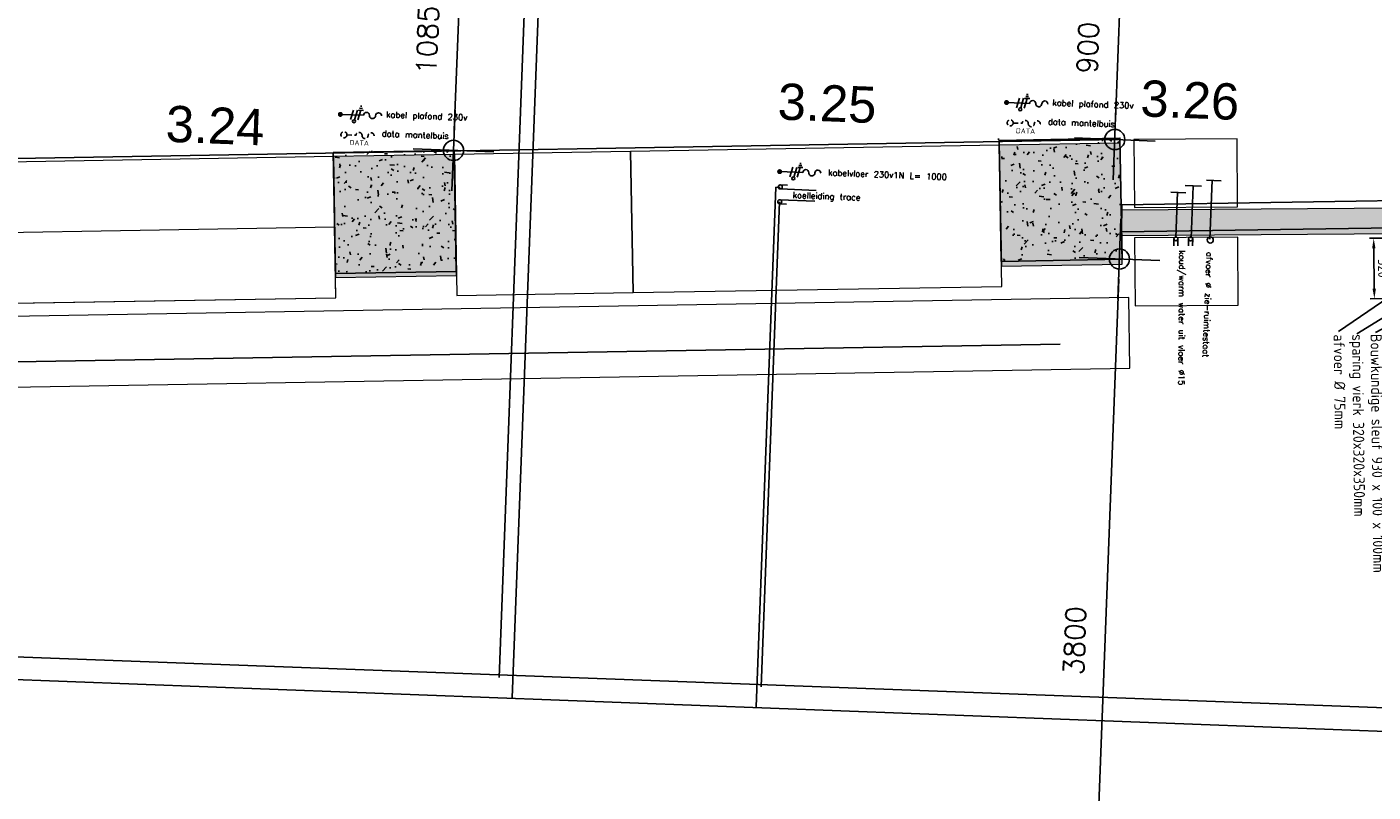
# Model space of a CAD drawing. Header units: millimetres. Extents: x 119024465 to 119292677, y 483022511 to 483148062.
# Tile 130 of 162: x 119223307 to 119229988, y 483050512 to 483054307. Entities that reach past the tile are written whole.
import ezdxf

# ---------------------------------------------------------------- set-up
doc = ezdxf.new("R2010")
doc.units = ezdxf.units.MM
doc.header["$LTSCALE"] = 100
doc.linetypes.add('HIDDEN', pattern=[0.375, 0.25, -0.125])
doc.layers.get('0').update_dxf_attribs({"linetype": 'CONTINUOUS'})
doc.layers.get('Defpoints').update_dxf_attribs({"linetype": 'CONTINUOUS'})
for name, color, linetype in [('01---0-_MAATVOERING', 1, 'CONTINUOUS'), ('02---0-_2MMTEKST', 2, 'CONTINUOUS'), ('04---0-_5MMTEKST', 4, 'CONTINUOUS'), ('12', 4, 'CONTINUOUS'), ('200', 2, 'CONTINUOUS'), ('200-3D', 1, 'CONTINUOUS'), ('2001', 4, 'CONTINUOUS'), ('204', 1, 'CONTINUOUS'), ('28 Hoofddraagconstrunctie.CONSTRUCTEUR', 7, 'CONTINUOUS'), ('28 Hoofddraagconstrunctie.CONSTRUCTEUR Doorsnede-arcering', 7, 'CONTINUOUS'), ('2D_PLAN', 7, 'CONTINUOUS'), ('63---0--LICHTINST', 7, 'CONTINUOUS'), ('AL22----', 2, 'CONTINUOUS'), ('AL22----_ARC', 8, 'CONTINUOUS'), ('AL28----', 4, 'CONTINUOUS'), ('AL28----_ARC', 8, 'CONTINUOUS'), ('APPARAAT', 3, 'CONTINUOUS'), ('BEMATING', 7, 'CONTINUOUS'), ('fdstp techniek', 254, 'CONTINUOUS'), ('INS', 7, 'CONTINUOUS'), ('M-119--MATEN', 1, 'CONTINUOUS'), ('New_0', 7, 'CONTINUOUS'), ('New_22 Binnenwanden', 7, 'CONTINUOUS'), ('New_22 Binnenwanden Deuren', 7, 'CONTINUOUS'), ('New_22 Binnenwanden Doorsnede-arcering', 7, 'CONTINUOUS'), ('New_82 Losse inrichting.LOSSE INRICHTING', 7, 'CONTINUOUS'), ('Overlap', 8, 'CONTINUOUS')]:
    doc.layers.add(name, color=color, linetype=linetype)
doc.styles.add('2', font='ISO', dxfattribs={"height": 125})
doc.styles.add('fdstp-1-30', font='txt.shx', dxfattribs={"height": 30, "bigfont": 'gbcbig.shx'})
doc.styles.add('GENERATED_STYLE_1', font='arial.ttf')
doc.styles.add('ROMANS', font='ROMANS.SHX')
doc.styles.get("Standard").update_dxf_attribs({"font": 'ISOCP.SHX'})
doc.dimstyles.new('DIM-100', dxfattribs={"dimscale": 100, "dimtxt": 1, "dimasz": 1, "dimexe": 3, "dimexo": 3, "dimgap": 1, "dimtad": 1, "dimdec": 0, "dimrnd": 1, "dimzin": 0, "dimdsep": 46, "dimtxsty": 'ROMANS', "dimblk1": 'DOT1', "dimblk2": 'DOT1', "dimsah": 1, "dimcen": -3, "dimdle": 1, "dimse1": 1, "dimse2": 1, "dimclrd": 1, "dimclre": 1, "dimclrt": 2, "dimadec": 0, "dimazin": 0, "dimtfac": 0.75, "dimtdec": 0, "dimtix": 1, "dimtmove": 1, "dimatfit": 3, "dimldrblk": 'DOT1', "dimfxl": 1, "dimtvp": 1, "dimtolj": 1, "dimtzin": 0, "dimarcsym": 0})
doc.dimstyles.new('GB-HOME', dxfattribs={"dimscale": 20, "dimtxt": 2.5, "dimasz": 2.5, "dimexe": 1, "dimexo": 1, "dimgap": 1, "dimtad": 1, "dimdec": 0, "dimzin": 0, "dimdsep": 46, "dimtxsty": 'Standard', "dimcen": 0.09, "dimadec": 0, "dimazin": 0, "dimtfac": 1, "dimtdec": 0, "dimtofl": 0, "dimtmove": 0, "dimatfit": 3, "dimfxl": 1, "dimtolj": 1, "dimtzin": 0, "dimarcsym": 0})

# ---------------------------------------------------------------- blocks, each defined once
blk = doc.blocks.new('600x600')
at = {"layer": 'AL28----_ARC'}
h = blk.add_hatch(dxfattribs=at)
h.set_pattern_fill('AR-CONC', color=256, style=0)
h.set_pattern_definition([(49.99999999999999, (-54450.71053606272, -52812.25792324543), (182.184668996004, -15.93908553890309), [19.05, -209.55]), (355, (-54450.71053606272, -52812.25792324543), (-35.24282597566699, 191.05664288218), [15.24, -167.64]), (100.451, (-54435.52853606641, -52813.58617329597), (146.9425016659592, 175.1166878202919), [16.19, -178.09]), (46.18420000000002, (-54450.71053606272, -52761.45792329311), (271.0790408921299, -42.04232793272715), [28.57499999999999, -314.3249999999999]), (96.63559999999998, (-54428.12063606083, -52764.96142327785), (237.4042344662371, 247.4255558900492), [24.28499999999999, -267.1349999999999]), (351.1840000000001, (-54450.71053606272, -52761.45792329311), (237.4046058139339, 247.4251178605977), [22.86, -251.46]), (21, (-54425.31053607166, -52774.15792328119), (151.6148798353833, -102.2655185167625), [19.05, -209.55]), (326.0000000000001, (-54425.31053607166, -52774.15792328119), (61.80202834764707, 184.1879661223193), [15.24, -167.64]), (71.4514, (-54412.67603605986, -52782.68002325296), (213.4164907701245, 81.92285771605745), [16.19, -178.09]), (37.50000000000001, (-54450.71053606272, -52812.25792324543), (3.088603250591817, 84.55503887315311), [0, -165.608, 0, -170.18, 0, -168.275]), (7.499999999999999, (-54450.71053606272, -52812.25792324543), (66.81966251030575, 100.1805748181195), [0, -97.02799999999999, 0, -161.798, 0, -64.135]), (327.5, (-54507.35253606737, -52812.25792324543), (135.5905951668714, -5.728743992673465), [0, -63.5, 0, -198.12, 0, -262.89]), (317.5, (-54532.75253605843, -52812.25792324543), (148.129181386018, 25.42649103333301), [0, -82.55, 0, -131.572, 0, -186.69])])
h.paths.add_polyline_path([(-300, -300), (300, -300), (300, 300), (-300, 300)])
at = {"layer": 'AL28----'}
blk.add_lwpolyline([(-300, -300), (300, -300), (300, 300), (-300, 300)], close=True, dxfattribs=at)
blk = doc.blocks.new('*D267')
at = {"color": 0, "linetype": 'ByBlock', "transparency": 16777216}
for p, q in [((-33173.45750843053, 88621.70474249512), (-32735.62501809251, 88621.70474249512)), ((-32755.62501809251, 88571.70474249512), (-32755.62501809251, 87757.03496323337)), ((-33068.45750843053, 87707.03496323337), (-32735.62501809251, 87707.03496323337))]:
    blk.add_line(p, q, dxfattribs=at)
for points in [[(-32763.95835142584, 88571.70474249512), (-32747.29168475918, 88571.70474249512), (-32755.62501809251, 88621.70474249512)], [(-32763.95835142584, 87757.03496323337), (-32747.29168475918, 87757.03496323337), (-32755.62501809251, 87707.03496323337)]]:
    blk.add_solid(points, dxfattribs=at)
at = {"layer": 'Defpoints', "color": 0, "linetype": 'ByBlock', "transparency": 16777216}
for p in [(-33193.45750843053, 88621.70474249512), (-33088.45750843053, 87707.03496323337), (-32755.62501809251, 87707.03496323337)]:
    blk.add_point(p, dxfattribs=at)
at = {"color": 0, "linetype": 'ByBlock', "transparency": 16777216, "insert": (-32800.62501809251, 88164.36985286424), "char_height": 50, "attachment_point": 5, "rotation": 90}
blk.add_mtext('\\A1;930', dxfattribs=at)
blk = doc.blocks.new('*D266')
at = {"color": 0, "linetype": 'ByBlock', "transparency": 16777216}
for p, q in [((-33068.45750843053, 87707.03496323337), (-32735.62501809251, 87707.03496323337)), ((-32755.62501809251, 87657.03496323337), (-32755.62501809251, 87457.03496323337)), ((-33068.45750843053, 87407.03496323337), (-32735.62501809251, 87407.03496323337))]:
    blk.add_line(p, q, dxfattribs=at)
for points in [[(-32763.95835142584, 87657.03496323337), (-32747.29168475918, 87657.03496323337), (-32755.62501809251, 87707.03496323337)], [(-32763.95835142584, 87457.03496323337), (-32747.29168475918, 87457.03496323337), (-32755.62501809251, 87407.03496323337)]]:
    blk.add_solid(points, dxfattribs=at)
at = {"layer": 'Defpoints', "color": 0, "linetype": 'ByBlock', "transparency": 16777216}
for p in [(-33088.45750843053, 87707.03496323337), (-33088.45750843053, 87407.03496323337), (-32755.62501809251, 87407.03496323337)]:
    blk.add_point(p, dxfattribs=at)
at = {"color": 0, "linetype": 'ByBlock', "transparency": 16777216, "insert": (-32800.62501809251, 87557.03496323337), "char_height": 50, "attachment_point": 5, "rotation": 90}
blk.add_mtext('\\A1;320', dxfattribs=at)
blk = doc.blocks.new('*D265')
at = {"color": 0, "linetype": 'ByBlock', "transparency": 16777216}
for p, q in [((-33388.45750843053, 87387.03496323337), (-33388.45750843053, 87249.93940262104)), ((-33088.45750843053, 87387.03496323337), (-33088.45750843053, 87249.93940262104)), ((-33338.45750843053, 87269.93940262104), (-33138.45750843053, 87269.93940262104))]:
    blk.add_line(p, q, dxfattribs=at)
for points in [[(-33338.45750843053, 87278.27273595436), (-33338.45750843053, 87261.6060692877), (-33388.45750843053, 87269.93940262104)], [(-33138.45750843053, 87278.27273595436), (-33138.45750843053, 87261.6060692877), (-33088.45750843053, 87269.93940262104)]]:
    blk.add_solid(points, dxfattribs=at)
at = {"layer": 'Defpoints', "color": 0, "linetype": 'ByBlock', "transparency": 16777216}
for p in [(-33388.45750843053, 87407.03496323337), (-33088.45750843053, 87407.03496323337), (-33088.45750843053, 87269.93940262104)]:
    blk.add_point(p, dxfattribs=at)
at = {"color": 0, "linetype": 'ByBlock', "transparency": 16777216, "insert": (-33238.45750843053, 87314.93940262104), "char_height": 50, "attachment_point": 5}
blk.add_mtext('\\A1;320', dxfattribs=at)
blk = doc.blocks.new('koelleiding trace L')
at = {"layer": '01---0-_MAATVOERING'}
for centre in [(-2.639643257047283, 32.63359154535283), (-2.639643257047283, -40.87159697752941)]:
    blk.add_circle(centre, 9.98188115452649, dxfattribs=at)
at = {"layer": 'INS', "color": 4}
for p, q in [((-2.639643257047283, 42.61547269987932), (32.29694078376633, 42.61547269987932)), ((-2.639643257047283, 22.65171039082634), (176.5925354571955, 22.65171039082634)), ((-2.639643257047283, -30.88971582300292), (171.398640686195, -30.88971582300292)), ((-2.639643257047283, -50.85347813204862), (32.29694078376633, -50.85347813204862))]:
    blk.add_line(p, q, dxfattribs=at)
at = {"layer": 'fdstp techniek', "insert": (60.59547674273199, 10.38054070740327), "char_height": 30, "width": 766.9656751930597, "attachment_point": 1, "style": 'fdstp-1-30'}
blk.add_mtext('koelleiding trace', dxfattribs=at)
blk = doc.blocks.new('kabel vloer 230v L')
at = {"layer": '04---0-_5MMTEKST'}
blk.add_line((0.4347725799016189, 0.3960466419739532), (115.2264058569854, 0.3960466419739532), dxfattribs=at)
at = {"layer": '63---0--LICHTINST'}
for p, q in [((51.37183684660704, -23.70834536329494), (64.28934159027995, 24.50043864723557)), ((71.33559915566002, -23.70834536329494), (84.25310389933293, 24.50043864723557)), ((101.7213959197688, 24.50043864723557), (88.80389117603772, -23.70834536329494)), ((114.2435390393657, 24.50043864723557), (89.19925280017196, 24.50043864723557)), ((108.4804972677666, 34.48231980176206), (94.96229457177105, 34.48231980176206)), ((105.1009465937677, 44.0679853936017), (98.34184524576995, 44.0679853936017))]:
    blk.add_line(p, q, dxfattribs=at)
blk.add_circle((69.39797344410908, -30.93966296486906), 7.486410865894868, dxfattribs=at)
at = {"layer": 'INS', "const_width": 12.35257792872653}
blk.add_lwpolyline([(-5.866289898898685, 0.3960466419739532, 1), (6.735835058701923, 0.3960466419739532, 1)], format="xyb", close=True, dxfattribs=at)
at = {"layer": 'INS', "color": 4}
for centre, start, end in [((130.199227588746, 0.3960466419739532), 0, 180), ((160.1448710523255, 0.3960466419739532), 180, 0), ((190.0905145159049, 0.3960466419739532), 0, 180)]:
    blk.add_arc(centre, 14.97282173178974, start, end, dxfattribs=at)
at = {"layer": 'fdstp techniek', "insert": (241.2687839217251, 20.09168868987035), "char_height": 30, "width": 778.3792207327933, "attachment_point": 1, "style": 'fdstp-1-30'}
blk.add_mtext('kabelvloer 230v1N L= 1000', dxfattribs=at)
blk = doc.blocks.new('data mantelbuis L')
at = {"layer": 'INS', "color": 4, "linetype": 'HIDDEN'}
blk.add_line((15.80148864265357, -1.144622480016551), (60.71969252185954, -0.9677004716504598), dxfattribs=at)
blk.add_lwpolyline([(150.556622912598, -1.144622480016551, 1), (120.6109794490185, -1.144622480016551, -1), (90.66533598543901, -1.144622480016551, 1), (60.71969252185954, -1.144622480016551)], format="xyb", dxfattribs=at)
blk.add_circle((0.8284055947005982, -1.144622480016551), 14.97308304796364, dxfattribs=at)
at = {"layer": '02---0-_2MMTEKST', "style": '2'}
blk.add_text('DATA', height=24.95470288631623, dxfattribs=at).set_placement((30.77404905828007, -50.87710624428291))
at = {"layer": 'fdstp techniek', "insert": (187.9886415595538, 27.32466496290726), "char_height": 30, "width": 844.2398221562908, "attachment_point": 1, "style": 'fdstp-1-30'}
blk.add_mtext('data mantelbuis', dxfattribs=at)
blk = doc.blocks.new('kabel plafond 230v L')
at = {"layer": '01---0-_MAATVOERING'}
blk.add_lwpolyline([(-5.902780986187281, -0.09904534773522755, 0, 24.95470288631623, 0), (29.38849828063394, 35.19223391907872, 0, 0, 0), (64.67977754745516, 70.48351318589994, 0, 0, 0)], format="xyseb", dxfattribs=at)
at = {"layer": '04---0-_5MMTEKST'}
blk.add_line((-5.902780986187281, -0.2759673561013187), (108.8888522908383, -0.2759673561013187), dxfattribs=at)
at = {"layer": '63---0--LICHTINST'}
for p, q in [((45.03428328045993, -24.38035936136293), (57.95178802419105, 23.8284246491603)), ((64.99804558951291, -24.38035936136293), (77.91555033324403, 23.8284246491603)), ((95.38384235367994, 23.8284246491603), (82.46633760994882, -24.38035936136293)), ((107.9059854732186, 23.8284246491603), (82.86169923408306, 23.8284246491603)), ((102.1429437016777, 33.81030580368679), (88.62474100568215, 33.81030580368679)), ((98.76339302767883, 43.79218695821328), (92.00429167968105, 43.79218695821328))]:
    blk.add_line(p, q, dxfattribs=at)
blk.add_circle((63.06041987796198, -31.61167696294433), 7.486410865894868, dxfattribs=at)
at = {"layer": 'INS', "const_width": 12.35257792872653}
blk.add_lwpolyline([(-12.20384346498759, -0.2759673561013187, 1), (0.3982814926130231, -0.2759673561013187, 1)], format="xyb", close=True, dxfattribs=at)
at = {"layer": 'INS', "color": 4}
for centre, start, end in [((123.8616740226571, -0.2759673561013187), 0, 180), ((183.752960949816, -0.2759673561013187), 0, 180), ((153.8073174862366, -0.2759673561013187), 180, 0)]:
    blk.add_arc(centre, 14.97282173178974, start, end, dxfattribs=at)
at = {"layer": 'fdstp techniek', "insert": (221.1630943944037, 22.96188805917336), "char_height": 30, "width": 525.621358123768, "attachment_point": 1, "style": 'fdstp-1-30'}
blk.add_mtext('kabel plafond 230v ', dxfattribs=at)
blk = doc.blocks.new('water k-w vloer L')
at = {"layer": '01---0-_MAATVOERING'}
for centre in [(4.298534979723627, 38.93874459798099), (4.298534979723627, -34.56644392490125)]:
    blk.add_circle(centre, 9.98188115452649, dxfattribs=at)
at = {"layer": 'INS', "color": 4}
for p, q in [((4.298534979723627, 48.92062575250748), (39.23511902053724, 48.92062575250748)), ((4.298534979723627, 28.95686344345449), (39.23511902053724, 28.95686344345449)), ((4.298534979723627, -24.58456277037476), (39.23511902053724, -24.58456277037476)), ((4.298534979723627, -44.54832507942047), (39.23511902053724, -44.54832507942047))]:
    blk.add_line(p, q, dxfattribs=at)
at = {"layer": 'fdstp techniek', "insert": (62.32679387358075, 12.11062105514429), "char_height": 30, "width": 853.5306257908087, "attachment_point": 1, "style": 'fdstp-1-30'}
blk.add_mtext('koud/warm water uit vloer %%C15', dxfattribs=at)
blk = doc.blocks.new('afvoer L')
at = {"layer": '04---0-_5MMTEKST'}
blk.add_circle((4.488281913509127, -0.5936066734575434), 14.97282173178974, dxfattribs=at)
at = {"layer": 'fdstp techniek', "insert": (64.94157704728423, 13.66231782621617), "char_height": 30, "width": 765.6264056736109, "attachment_point": 1, "style": 'fdstp-1-30'}
blk.add_mtext('afvoer %%C zie-ruimtestaat', dxfattribs=at)
blk = doc.blocks.new('DOT1')
at = {"layer": 'M-119--MATEN', "linetype": 'ByBlock'}
for p, q in [((0, -2), (0, 2)), ((-2, 0), (2, 0))]:
    blk.add_line(p, q, dxfattribs=at)
blk.add_circle((0, 0), 0.5, dxfattribs=at)
blk = doc.blocks.new('*D441')
at = {"layer": '12', "color": 1, "lineweight": -2, "transparency": 16777216}
blk.add_line((119225427.9182339, 483053794.3187668), (119225461.4646265, 483054678.7834924), dxfattribs=at)
at = {"layer": 'Defpoints', "color": 0, "transparency": 16777216}
for p in [(119225465.2547481, 483054778.7116417), (119225468.1474727, 483054778.6019251), (119225427.0208368, 483053694.2809013)]:
    blk.add_point(p, dxfattribs=at)
at = {"layer": '12', "color": 1, "lineweight": -2, "transparency": 16777216, "xscale": 100, "yscale": 100, "zscale": 100}
for p, rotation in [((119225465.2547481, 483054778.7116416), 87.82789999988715), ((119225424.1281123, 483053694.3906177), 267.8278999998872)]:
    blk.add_blockref('DOT1', p, dxfattribs=dict(at, rotation=rotation))
at = {"layer": '12', "color": 2, "transparency": 16777216, "insert": (119225294.7992066, 483054242.2363122), "char_height": 100, "attachment_point": 5, "rotation": 87.82789999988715, "style": 'ROMANS'}
blk.add_mtext('\\A1;1085', dxfattribs=at)
blk = doc.blocks.new('*D442')
at = {"layer": '12', "color": 1, "lineweight": -2, "transparency": 16777216}
blk.add_line((119228709.4645288, 483053848.3445639), (119228735.9953804, 483054547.8416074), dxfattribs=at)
at = {"layer": 'Defpoints', "color": 0, "transparency": 16777216}
for p in [(119228739.785502, 483054647.7697566), (119228758.163703, 483054647.0726996), (119228724.0526081, 483053747.7193579)]:
    blk.add_point(p, dxfattribs=at)
at = {"layer": '12', "color": 1, "lineweight": -2, "transparency": 16777216, "xscale": 100, "yscale": 100, "zscale": 100}
for p, rotation in [((119228739.7855021, 483054647.7697565), 87.82789999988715), ((119228705.6744071, 483053748.4164148), 267.8278999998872)]:
    blk.add_blockref('DOT1', p, dxfattribs=dict(at, rotation=rotation))
at = {"layer": '12', "color": 2, "transparency": 16777216, "insert": (119228572.837731, 483054203.7782682), "char_height": 100, "attachment_point": 5, "rotation": 87.82789999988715, "style": 'ROMANS'}
blk.add_mtext('\\A1;900', dxfattribs=at)
blk = doc.blocks.new('*D445')
at = {"layer": '12', "color": 1, "lineweight": -2, "transparency": 16777216}
blk.add_line((119228725.2695601, 483053055.8619826), (119228588.8251803, 483049458.4486159), dxfattribs=at)
at = {"layer": 'Defpoints', "color": 0, "transparency": 16777216}
for p in [(119228742.5151885, 483053155.279785), (119228585.0350586, 483049358.5204669), (119228598.4905654, 483049358.0101202)]:
    blk.add_point(p, dxfattribs=at)
at = {"layer": '12', "color": 1, "lineweight": -2, "transparency": 16777216, "xscale": 100, "yscale": 100, "zscale": 100}
for p, rotation in [((119228729.0596818, 483053155.7901317), 87.82789999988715), ((119228585.0350587, 483049358.5204668), 267.8278999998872)]:
    blk.add_blockref('DOT1', p, dxfattribs=dict(at, rotation=rotation))
at = {"layer": '12', "color": 2, "transparency": 16777216, "insert": (119228507.1551467, 483051262.8404818), "char_height": 100, "attachment_point": 5, "rotation": 87.82789999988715, "style": 'ROMANS'}
blk.add_mtext('\\A1;3800', dxfattribs=at)
blk = doc.blocks.new('Kubus 23[2]_1', base_point=(-15267.03190948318, 31421.78319365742))
at = {"layer": 'New_82 Losse inrichting.LOSSE INRICHTING', "color": 2, "linetype": 'Continuous', "lineweight": 0, "flags": 128}
blk.add_lwpolyline([(-13213.20010006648, 32235.64339044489), (-15305.42101920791, 32120.72974115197), (-15267.03190948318, 31421.78319365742), (-13174.81099034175, 31536.69684295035)], close=True, dxfattribs=at)
blk = doc.blocks.new('Kubus 23[3]_1', base_point=(-12575.71394963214, 31569.60179414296))
at = {"layer": 'New_82 Losse inrichting.LOSSE INRICHTING', "color": 2, "linetype": 'Continuous', "lineweight": 0, "flags": 128}
blk.add_lwpolyline([(-11740.41987499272, 32316.5347287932), (-12614.10305935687, 32268.54834163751), (-12575.71394963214, 31569.60179414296), (-11702.03076526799, 31617.58818129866)], close=True, dxfattribs=at)
blk = doc.blocks.new('D1 24[4]_1')
at = {"layer": 'New_22 Binnenwanden Doorsnede-arcering', "linetype": 'Continuous', "lineweight": 0, "true_color": 0x000000}
for points in [[(-6648.245150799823, 32237.41247626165), (-6715.176891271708, 32234.3888828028), (-6709.535858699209, 32109.51623266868), (-6642.604118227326, 32112.53982612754)], [(-7675.550680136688, 32065.87720468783), (-7608.618939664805, 32068.90079814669), (-7614.259972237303, 32193.7734482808), (-7681.191712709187, 32190.74985482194)]]:
    blk.add_hatch(color=18, dxfattribs=at).paths.add_polyline_path(points)
at = {"layer": 'New_22 Binnenwanden Deuren', "color": 1, "linetype": 'Continuous', "lineweight": 0}
for p, q in [((-6715.176891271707, 32234.3888828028), (-6755.792325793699, 33133.4719637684)), ((-6648.245150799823, 32237.41247626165), (-6715.176891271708, 32234.3888828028)), ((-6715.176891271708, 32234.3888828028), (-6709.535858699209, 32109.51623266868)), ((-6642.604118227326, 32112.53982612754), (-6648.245150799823, 32237.41247626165)), ((-7614.259972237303, 32193.7734482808), (-7681.191712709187, 32190.74985482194)), ((-7681.191712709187, 32190.74985482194), (-7675.550680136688, 32065.87720468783)), ((-7608.618939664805, 32068.90079814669), (-7614.259972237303, 32193.7734482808)), ((-7675.550680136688, 32065.87720468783), (-7608.618939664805, 32068.90079814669)), ((-6709.535858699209, 32109.51623266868), (-6642.604118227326, 32112.53982612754))]:
    blk.add_line(p, q, dxfattribs=at)
at = {"layer": 'New_22 Binnenwanden Deuren', "color": 2, "linetype": 'Continuous', "lineweight": 0}
for p, q in [((-6642.604118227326, 32112.53982612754), (-6648.245150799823, 32237.41247626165)), ((-6642.604118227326, 32112.53982612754), (-6648.245150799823, 32237.41247626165)), ((-7675.550680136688, 32065.87720468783), (-7681.191712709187, 32190.74985482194)), ((-7675.550680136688, 32065.87720468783), (-7681.191712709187, 32190.74985482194))]:
    blk.add_line(p, q, dxfattribs=at)
at = {"layer": 'New_22 Binnenwanden Deuren', "color": 9, "linetype": 'Continuous', "lineweight": 0}
blk.add_arc((-6715.176891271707, 32234.3888828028), 899.9999999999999, 92.5865373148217, 182.5865373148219, dxfattribs=at)
blk = doc.blocks.new('Wall_2_1', base_point=(-9292.414765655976, 32055.40026702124))
at = {"layer": 'New_22 Binnenwanden Doorsnede-arcering', "linetype": 'Continuous', "lineweight": 0, "true_color": 0x000000}
for points in [[(-6648.245159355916, 32237.41246566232), (-6642.60411128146, 32112.53984403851), (-6587.222298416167, 32115.04166342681), (-6592.863346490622, 32239.9143254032)], [(-9295.235281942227, 32117.83660393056), (-9289.59423386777, 31992.96394195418), (-7675.550695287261, 32065.87721413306), (-7681.191703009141, 32190.74983575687)]]:
    blk.add_hatch(color=18, dxfattribs=at).paths.add_polyline_path(points)
at = {"layer": 'New_22 Binnenwanden', "color": 2, "linetype": 'Continuous', "lineweight": 0}
for p, q in [((-6642.604118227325, 32112.53982612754), (-6648.245150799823, 32237.41247626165)), ((-7675.550680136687, 32065.87720468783), (-7681.191712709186, 32190.74985482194))]:
    blk.add_line(p, q, dxfattribs=at)
at = {"layer": 'New_22 Binnenwanden', "color": 2, "linetype": 'Continuous', "lineweight": 0, "flags": 128}
for points in [[(-6592.863330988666, 32239.91431032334), (-6648.245147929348, 32237.41247639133)], [(-6587.222298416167, 32115.04166018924), (-6592.863330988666, 32239.91431032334)], [(-7681.191720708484, 32190.74985446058), (-9295.235281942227, 32117.83659208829)], [(-9295.235281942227, 32117.83659208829), (-9289.594249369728, 31992.96394195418)], [(-6642.604115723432, 32112.53982624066), (-6587.222298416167, 32115.04166018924)], [(-9289.594249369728, 31992.96394195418), (-7675.55068668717, 32065.87720439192)]]:
    blk.add_lwpolyline(points, dxfattribs=at)
at = {"layer": 'New_22 Binnenwanden Deuren', "color": 9, "linetype": 'Continuous', "lineweight": 0}
blk.add_blockref('D1 24[4]_1', (0, 0), dxfattribs=at)
blk = doc.blocks.new('Column_7_1', base_point=(-12897.19910411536, 31952.5473456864))
at = {"layer": '28 Hoofddraagconstrunctie.CONSTRUCTEUR Doorsnede-arcering', "linetype": 'Continuous', "lineweight": 0, "true_color": 0x415994}
blk.add_hatch(color=165, dxfattribs=at).paths.add_polyline_path([(-13180.29514887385, 31636.54634973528), (-12581.19810816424, 31669.4513009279), (-12614.10305935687, 32268.54834163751), (-13213.20010006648, 32235.64339044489)])
at = {"layer": '28 Hoofddraagconstrunctie.CONSTRUCTEUR', "color": 3, "linetype": 'Continuous', "lineweight": 0, "flags": 128}
blk.add_lwpolyline([(-13180.29514887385, 31636.54634973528), (-12581.19810816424, 31669.4513009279), (-12614.10305935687, 32268.54834163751), (-13213.20010006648, 32235.64339044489)], close=True, dxfattribs=at)
blk = doc.blocks.new('Column_8_1', base_point=(-9597.172904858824, 32133.79878483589))
at = {"layer": '28 Hoofddraagconstrunctie.CONSTRUCTEUR Doorsnede-arcering', "linetype": 'Continuous', "lineweight": 0, "true_color": 0x415994}
blk.add_hatch(color=165, dxfattribs=at).paths.add_polyline_path([(-9880.268949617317, 31817.79778888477), (-9281.171908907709, 31850.70274007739), (-9314.076860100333, 32449.79978078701), (-9913.173900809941, 32416.89482959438)])
at = {"layer": '28 Hoofddraagconstrunctie.CONSTRUCTEUR', "color": 3, "linetype": 'Continuous', "lineweight": 0, "flags": 128}
blk.add_lwpolyline([(-9880.268949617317, 31817.79778888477), (-9281.171908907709, 31850.70274007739), (-9314.076860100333, 32449.79978078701), (-9913.173900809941, 32416.89482959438)], close=True, dxfattribs=at)
blk = doc.blocks.new('Kubus 23[18]_1', base_point=(-26350.10249462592, 30396.06691309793))
at = {"layer": 'New_82 Losse inrichting.LOSSE INRICHTING', "color": 2, "linetype": 'Continuous', "lineweight": 0, "flags": 128}
blk.add_lwpolyline([(-9243.109645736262, 31686.18305827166), (-26369.29704948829, 30745.5401868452), (-26350.10249462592, 30396.06691309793), (-9223.9150908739, 31336.70978452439)], close=True, dxfattribs=at)
blk = doc.blocks.new('Kubus 23[21]_1', base_point=(-15875.74014886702, 31388.35035465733))
at = {"layer": 'New_82 Losse inrichting.LOSSE INRICHTING', "color": 2, "linetype": 'Continuous', "lineweight": 0, "flags": 128}
blk.add_lwpolyline([(-13194.00554520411, 31886.17011669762), (-15894.93470372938, 31737.8236284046), (-15875.74014886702, 31388.35035465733), (-13174.81099034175, 31536.69684295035)], close=True, dxfattribs=at)
blk = doc.blocks.new('Kubus 23[84]_1', base_point=(-11702.03076603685, 31617.58818272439))
at = {"layer": 'New_82 Losse inrichting.LOSSE INRICHTING', "color": 2, "linetype": 'Continuous', "lineweight": 0, "flags": 128}
blk.add_lwpolyline([(-9913.173900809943, 32416.89482959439), (-11740.41987507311, 32316.53473025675), (-11702.03076603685, 31617.58818272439), (-9874.784791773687, 31717.94828206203)], close=True, dxfattribs=at)
blk = doc.blocks.new('Kubus 23[85]_1', base_point=(-11702.03076603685, 31617.58818272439))
at = {"layer": 'New_82 Losse inrichting.LOSSE INRICHTING', "color": 2, "linetype": 'Continuous', "lineweight": 0, "flags": 128}
blk.add_lwpolyline([(-9913.173900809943, 32416.89482959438), (-11740.41987507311, 32316.53473025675), (-11702.03076603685, 31617.58818272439), (-9874.78479177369, 31717.94828206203)], close=True, dxfattribs=at)
blk = doc.blocks.new('Kubus 23[86]_1', base_point=(-11702.03076603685, 31617.58818272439))
at = {"layer": 'New_82 Losse inrichting.LOSSE INRICHTING', "color": 2, "linetype": 'Continuous', "lineweight": 0, "flags": 128}
blk.add_lwpolyline([(-9913.173900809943, 32416.89482959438), (-11740.41987507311, 32316.53473025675), (-11702.03076603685, 31617.58818272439), (-9874.78479177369, 31717.94828206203)], close=True, dxfattribs=at)
blk = doc.blocks.new('Kubus 23[87]_1', base_point=(-11702.03076603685, 31617.58818272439))
at = {"layer": 'New_82 Losse inrichting.LOSSE INRICHTING', "color": 2, "linetype": 'Continuous', "lineweight": 0, "flags": 128}
blk.add_lwpolyline([(-9913.173900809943, 32416.89482959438), (-11740.41987507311, 32316.53473025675), (-11702.03076603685, 31617.58818272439), (-9874.78479177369, 31717.94828206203)], close=True, dxfattribs=at)
blk = doc.blocks.new('Kubus 23[88]_1', base_point=(-11702.03076603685, 31617.58818272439))
at = {"layer": 'New_82 Losse inrichting.LOSSE INRICHTING', "color": 2, "linetype": 'Continuous', "lineweight": 0, "flags": 128}
blk.add_lwpolyline([(-9913.173900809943, 32416.89482959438), (-11740.41987507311, 32316.53473025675), (-11702.03076603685, 31617.58818272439), (-9874.78479177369, 31717.94828206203)], close=True, dxfattribs=at)
blk = doc.blocks.new('Kubus 24[147]_1', base_point=(-9246.988334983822, 32469.99686959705))
at = {"layer": 'New_82 Losse inrichting.LOSSE INRICHTING', "color": 2, "linetype": 'Continuous', "lineweight": 0, "flags": 128}
blk.add_lwpolyline([(-8720.289136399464, 32156.32212057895), (-8735.502964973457, 32493.10285501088), (-9246.988334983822, 32469.99686959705), (-9231.774506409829, 32133.21613516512)], close=True, dxfattribs=at)
blk = doc.blocks.new('Kubus 24[148]_1', base_point=(-9225.005267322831, 31983.36895500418))
at = {"layer": 'New_82 Losse inrichting.LOSSE INRICHTING', "color": 2, "linetype": 'Continuous', "lineweight": 0, "flags": 128}
blk.add_lwpolyline([(-8698.306068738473, 31669.69420598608), (-8713.519897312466, 32006.47494041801), (-9225.005267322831, 31983.36895500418), (-9209.79143874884, 31646.58822057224)], close=True, dxfattribs=at)
blk = doc.blocks.new('vloergootlang')
at = {"layer": '200', "linetype": 'Continuous'}
for p, q in [((-192.777848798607, 303.9561844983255), (-192.777848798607, 1218.625963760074)), ((-102.777848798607, 303.9561844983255), (-102.777848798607, 1218.625963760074)), ((-162.777848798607, 303.9561844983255), (-162.777848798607, 1185.796908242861)), ((-132.777848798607, 303.9561844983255), (-132.777848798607, 1185.796908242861)), ((-297.777848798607, 3.956184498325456), (-297.777848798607, 303.9561844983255)), ((-297.777848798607, 303.9561844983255), (2.22215120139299, 303.9561844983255)), ((2.22215120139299, 303.9561844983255), (2.22215120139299, 3.956184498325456)), ((2.22215120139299, 3.956184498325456), (-297.777848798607, 3.956184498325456))]:
    blk.add_line(p, q, dxfattribs=at)
at = {"layer": '204', "linetype": 'Continuous'}
for p, q in [((-267.777848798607, 33.95618449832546), (-267.777848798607, 273.9561844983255)), ((-267.777848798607, 33.95618449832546), (-27.77784879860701, 273.9561844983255)), ((-27.77784879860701, 33.95618449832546), (-267.777848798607, 273.9561844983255)), ((-267.777848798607, 273.9561844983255), (-27.77784879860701, 273.9561844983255)), ((-27.77784879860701, 273.9561844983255), (-27.77784879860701, 33.95618449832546)), ((-27.77784879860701, 33.95618449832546), (-267.777848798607, 33.95618449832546))]:
    blk.add_line(p, q, dxfattribs=at)
blk.add_circle((-147.777848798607, 153.9561844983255), 63.67861095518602, dxfattribs=at)
at = {"layer": 'APPARAAT', "linetype": 'Continuous'}
for p, q in [((-192.777848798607, 1218.625963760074), (-102.777848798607, 1218.625963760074)), ((-162.777848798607, 1185.796908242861), (-132.777848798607, 1185.796908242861))]:
    blk.add_line(p, q, dxfattribs=at)
at = {"layer": 'BEMATING', "linetype": 'Continuous'}
for p, q in [((170.109062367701, -128.8836816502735), (-123.3442110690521, 438.1427632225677)), ((174.9999209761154, -221.7585067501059), (-40.199175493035, 135.0768263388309)), ((162.7729940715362, -312.1895268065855), (-123.3442110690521, 115.5243961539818))]:
    blk.add_line(p, q, dxfattribs=at)
at = {"layer": 'BEMATING'}
for s, p in [('Bouwkundige sleuf 915 x 303 x 100mm', (525.2610833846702, 937.5511639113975)), ('sparing rond/vierk 230mm', (525.2610833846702, 845.8844972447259)), ('afvoer %%c 70mm', (525.2610833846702, 754.217830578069)), ('Bouwkundige sleuf 930 x 100 x 100mm', (176.8486523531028, -154.2919627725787)), ('sparing vierk 320x320x350mm', (176.8486523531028, -245.9586294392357)), ('afvoer %%c 75mm', (176.8486523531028, -337.6252961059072))]:
    blk.add_text(s, height=55, dxfattribs=at).set_placement(p)
at = {"layer": 'BEMATING', "linetype": 'Continuous'}
for base, p1, p2, text, picture, middle in [((335.0546415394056, 303.9561844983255), (-102.777848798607, 1218.625963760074), (2.22215120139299, 303.9561844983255), '930', '*D267', (290.0546415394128, 761.2910741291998)), ((335.0546415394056, 3.956184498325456), (2.22215120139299, 303.9561844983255), (2.22215120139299, 3.956184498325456), '320', '*D266', (290.0546415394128, 153.9561844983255))]:
    dim = blk.add_linear_dim(base=base, p1=p1, p2=p2, angle=90, text=text, dimstyle='GB-HOME', dxfattribs=at)
    dim.commit()
    dim.dimension.update_dxf_attribs({"geometry": picture, "text_midpoint": middle, "insert": (33090.67965963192, -87403.07877873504)})
dim = blk.add_linear_dim(base=(2.22215120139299, -133.1393761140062), p1=(-297.777848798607, 3.956184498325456), p2=(2.22215120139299, 3.956184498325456), text='320', dimstyle='GB-HOME', dxfattribs=at)
dim.commit()
dim.dimension.update_dxf_attribs({"geometry": '*D265', "text_midpoint": (-147.777848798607, -88.13937611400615), "insert": (33090.67965963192, -87403.07877873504)})

msp = doc.modelspace()

# ---------------------------------------------------------------- linework, layer by layer
at = {"layer": '12'}
for p, q in [((119225902.1131116, 483055891.6964687), (119225715.8059453, 483050979.6297988)), ((119225830.3211179, 483055826.277879), (119225650.328373, 483051080.6935808)), ((119229160.9406596, 483053546.5738258), (119229233.783975, 483053543.8109905)), ((119229178.2307698, 483053254.3443347), (119229189.3505709, 483053547.522559)), ((119227024.2420238, 483053511.6206968), (119226926.507378, 483050934.8057216)), ((119227045.243951, 483053510.8241259), (119227024.2420238, 483053511.6206968)), ((119228984.4034266, 483053486.4470547), (119229059.2705398, 483053483.6074598)), ((119229008.2719689, 483053260.7906121), (119229016.8609334, 483053487.2422688)), ((119229054.579559, 483053520.232891), (119229135.5180654, 483053517.1630175)), ((119229085.225979, 483053259.8917697), (119229094.9653677, 483053516.6748414)), ((119227042.5017088, 483053438.5237559), (119226951.2931315, 483051033.7713179)), ((119210828.8120599, 483051641.8123699), (119237131.8508872, 483050668.4491162)), ((119210554.8902003, 483051551.3785648), (119237236.6796127, 483050539.3791536))]:
    msp.add_line(p, q, dxfattribs=at)
at = {"layer": '200-3D'}
msp.add_line((119211594.8064402, 483052446.3862383), (119228435.5131518, 483052733.4947082), dxfattribs=at)
at = {"layer": '2001'}
msp.add_lwpolyline([(119228740.5051451, 483053425.0658613), (119230430.9447107, 483053451.2586541), (119230430.1312326, 483053316.1579356), (119228739.691667, 483053289.9651428)], close=True, dxfattribs=at)
at = {"layer": 'AL22----'}
msp.add_line((119225338.0932489, 483053092.5401893), (119225438.076272, 483053094.3827618), dxfattribs=at)
at = {"layer": 'Overlap'}
msp.add_line((119214910.0500525, 483053510.3372704), (119228724.052608, 483053747.7193577), dxfattribs=at)

# ---------------------------------------------------------------- block references
at = {"layer": '12', "rotation": 357.8278999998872}
for name, p in [('kabel plafond 230v L', (119228174.8325115, 483053931.9407902)), ('kabel plafond 230v L', (119224868.4444803, 483053873.0194802)), ('data mantelbuis L', (119224879.5769322, 483053773.0229024)), ('data mantelbuis L', (119228185.9649634, 483053831.9442124)), ('kabel vloer 230v L', (119227042.2118193, 483053588.7086847)), ('koelleiding trace L', (119227047.0543025, 483053480.3485534))]:
    msp.add_blockref(name, p, dxfattribs=at)
at = {"layer": '200-3D', "rotation": 270.6517250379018}
msp.add_blockref('vloergootlang', (119230127.1951667, 483052962.3292237), dxfattribs=at)
at = {"layer": '28 Hoofddraagconstrunctie.CONSTRUCTEUR', "color": 3, "lineweight": 0, "rotation": 357.8278999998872}
for name, p in [('Column_8_1', (119228437.915677, 483053425.0144987)), ('Column_7_1', (119225133.390927, 483053368.9682982))]:
    msp.add_blockref(name, p, dxfattribs=at)
at = {"layer": '2D_PLAN'}
for name, p, rotation in [('water k-w vloer L', (119229043.5257677, 483053260.1242138), 269.7075101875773), ('afvoer L', (119229180.3507887, 483053254.5714067), 267.8278999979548)]:
    msp.add_blockref(name, p, dxfattribs=dict(at, rotation=rotation))
at = {"layer": 'AL22----_ARC', "rotation": 1.055776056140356}
for p in [(119228437.0384013, 483053449.7011368), (119225132.5994848, 483053388.8041137)]:
    msp.add_blockref('600x600', p, dxfattribs=at)
at = {"layer": 'New_22 Binnenwanden', "color": 2, "lineweight": 0, "rotation": 357.8278999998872}
msp.add_blockref('Wall_2_1', (119228739.4834454, 483053335.1216066), dxfattribs=at)
at = {"layer": 'New_82 Losse inrichting.LOSSE INRICHTING', "color": 2, "linetype": 'Continuous', "lineweight": 0, "rotation": 357.8278999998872}
for name, p in [('Kubus 23[2]_1', (119222745.1442613, 483052928.4050516)), ('Kubus 23[84]_1', (119226315.0051657, 483052988.9514724)), ('Kubus 23[85]_1', (119226315.0051657, 483052988.9514724)), ('Kubus 23[86]_1', (119226315.0051657, 483052988.9514724)), ('Kubus 23[87]_1', (119226315.0051657, 483052988.9514724)), ('Kubus 23[88]_1', (119226315.0051657, 483052988.9514724)), ('Kubus 24[147]_1', (119228800.5909524, 483053747.6986008)), ('Kubus 23[3]_1', (119225440.1309891, 483052974.1132181)), ('Kubus 23[18]_1', (119211631.1610698, 483052323.4876167)), ('Kubus 23[21]_1', (119222135.6062391, 483052918.0670173)), ('Kubus 24[148]_1', (119228804.114435, 483053260.5871478))]:
    msp.add_blockref(name, p, dxfattribs=at)

# ---------------------------------------------------------------- texts
at = {"layer": 'New_0', "color": 5, "linetype": 'Continuous', "lineweight": 0, "char_height": 180, "attachment_point": 8, "rotation": 357.82789999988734, "style": 'GENERATED_STYLE_1'}
for s, insert in [('\\A1;3.25', (119227275.0142145, 483053836.095208)), ('\\A1;3.26', (119229075.3889156, 483053851.7502325)), ('\\A1;3.24', (119224237.8755124, 483053725.543437))]:
    msp.add_mtext(s, dxfattribs=dict(at, insert=insert))

# ---------------------------------------------------------------- dimensions: what is measured, and where the dimension line sits
at = {"layer": '12'}
for base, p1, p2, picture, middle in [((119225465.2547481, 483054778.7116417), (119225427.0208367, 483053694.280901), (119225468.1474726, 483054778.6019248), '*D441', (119225294.7992066, 483054242.2363122)), ((119228739.785502, 483054647.7697566), (119228724.052608, 483053747.7193577), (119228758.163703, 483054647.0726994), '*D442', (119228572.837731, 483054203.7782682)), ((119228585.0350586, 483049358.5204669), (119228742.5151885, 483053155.2797849), (119228598.4905653, 483049358.01012), '*D445', (119228507.1551467, 483051262.8404818))]:
    dim = msp.add_linear_dim(base=base, p1=p1, p2=p2, angle=87.82789999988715, dimstyle='DIM-100', dxfattribs=at)
    dim.commit()
    dim.dimension.update_dxf_attribs({"geometry": picture, "text_midpoint": middle})

doc.saveas('drawing.dxf')
